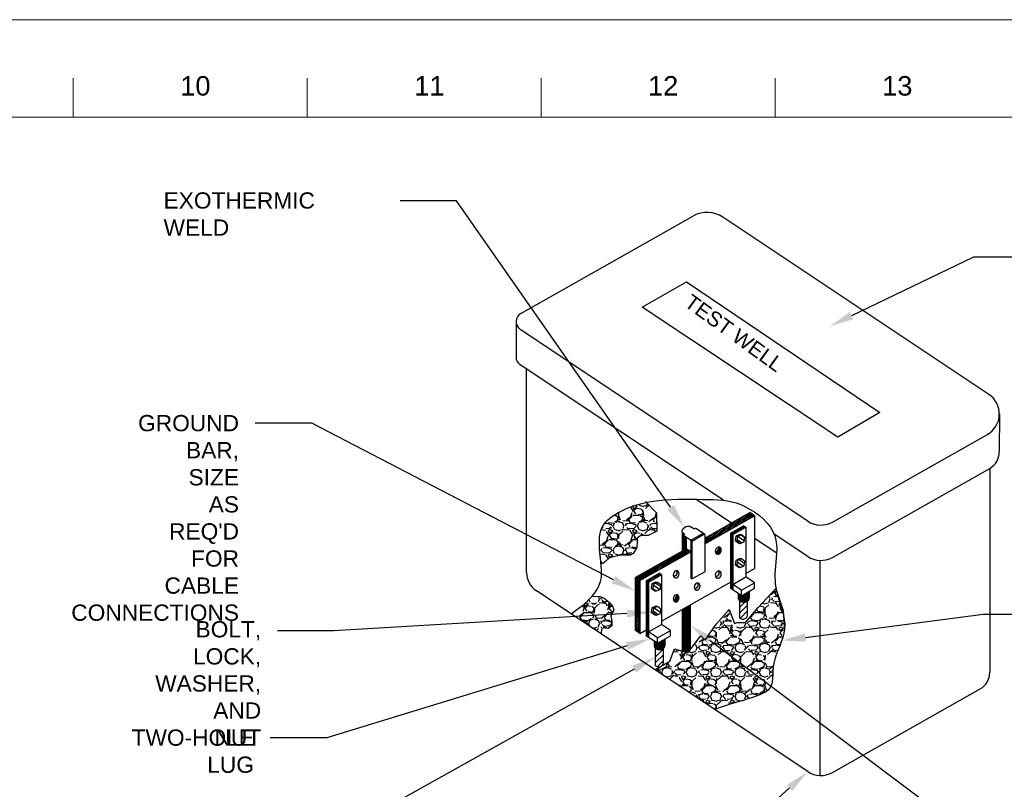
# Paper-space layout 'E-301 Details' of a CAD drawing. Header units: inches. Extents: x 0 to 34, y 0 to 22.
# Tile 3 of 3: x 14.6 to 21, y 17 to 22. Entities that reach past the tile are written whole.
import ezdxf
from ezdxf import colors
from ezdxf.entities.mleader import LeaderData, LeaderLine
from ezdxf.math import Vec2, Vec3

# ---------------------------------------------------------------- set-up
doc = ezdxf.new("R2010")
doc.units = ezdxf.units.IN
doc.header["$MEASUREMENT"] = 0
doc.layers.add('E-DETL-GRPH', color=7, linetype='Continuous')
doc.layers.add('G-ANNO-NOTE', color=7, linetype='Continuous', lineweight=35)
doc.layers.add('G-ANNO-TTLB', color=7, linetype='Continuous', lineweight=9)
doc.styles.add('Arial', font='arial.ttf', dxfattribs={"height": 0.125})
pattern_1 = [(228.012787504, (-7.504921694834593, 11.23702955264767), (-1.249999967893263, -1.40624996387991), [0.02102124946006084, -2.081107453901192]), (184.969740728, (-7.518984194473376, 11.221404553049), (1.874999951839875, 0.1562499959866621), [0.03607312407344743, -3.571238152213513]), (132.510447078, (-7.554921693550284, 11.21827955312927), (1.562499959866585, -1.718749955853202), [0.02543562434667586, -2.518130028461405]), (267.273689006, (-7.615859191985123, 11.1792170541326), (0.1562499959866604, 3.124999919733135), [0.03284968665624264, -3.252118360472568]), (292.833654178, (-7.617421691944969, 11.1464045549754), (-0.7812499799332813, 1.874999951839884), [0.03221171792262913, -3.188964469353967]), (357.273689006, (-7.604921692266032, 11.11671705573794), (-3.124999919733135, 0.1562499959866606), [0.03284968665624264, -3.252118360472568]), (37.6942404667, (-7.572109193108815, 11.11515455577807), (-2.031249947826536, -1.562499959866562), [0.04344203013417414, -4.300757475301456]), (72.2553283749, (-7.53773419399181, 11.1417170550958), (1.093749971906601, 3.437499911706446), [0.04101374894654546, -4.060362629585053]), (121.429565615, (-7.525234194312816, 11.18077955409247), (-1.249999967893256, 2.031249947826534), [0.03296093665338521, -3.263136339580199]), (175.236358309, (-7.542421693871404, 11.20890455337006), (1.71874995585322, -0.1562499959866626), [0.03762999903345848, -1.843869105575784]), (222.397437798, (-7.579921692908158, 11.2120295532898), (-1.874999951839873, -1.718749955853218), [0.04866374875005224, -4.817714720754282]), (138.814074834, (-7.461171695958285, 11.17765455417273), (-1.093749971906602, 0.9374999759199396), [0.01660953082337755, -1.64435070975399]), (171.46923439, (-7.473671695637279, 11.1885920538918), (2.031249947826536, -0.3124999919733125), [0.03159953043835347, -3.12836107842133]), (225, (-7.504921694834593, 11.1932795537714), (-1.734723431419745e-17, -0.1562499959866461), [0.02209703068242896, -0.1988738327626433]), (203.198590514, (-7.515859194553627, 11.2120295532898), (0.7812499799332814, 0.3124999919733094), [0.0118996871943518, -1.17806483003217]), (291.801409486, (-7.526796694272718, 11.2073420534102), (-0.1562499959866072, 0.4687499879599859), [0.01682859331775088, -0.8246033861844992]), (30.96375653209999, (-7.520546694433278, 11.19171705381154), (0.4687499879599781, 0.31249999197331), [0.02733265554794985, -0.883753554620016]), (161.565051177, (-7.49710919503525, 11.20577955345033), (0.312499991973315, -0.156249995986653), [0.01976421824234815, -0.4743416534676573]), (16.389540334, (-7.617421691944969, 11.2073420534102), (1.562499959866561, 0.4687499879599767), [0.02768749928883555, -2.741069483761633]), (70.3461759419, (-7.590859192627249, 11.21515455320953), (-0.6249999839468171, -1.718749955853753), [0.02322828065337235, -2.299594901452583]), (293.198590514, (-7.49710919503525, 11.23702955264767), (-0.3124999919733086, 0.7812499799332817), [0.0237992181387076, -1.166165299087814]), (343.610459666, (-7.487734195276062, 11.21515455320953), (-1.562499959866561, 0.4687499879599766), [0.02768749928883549, -2.741069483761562]), (339.44395478, (-7.617421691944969, 11.11046705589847), (-0.7812499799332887, 0.312499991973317), [0.02669999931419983, -1.308300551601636]), (294.775140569, (-7.592421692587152, 11.10109205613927), (-0.7812499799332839, 1.718749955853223), [0.02237156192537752, -2.214787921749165]), (66.8014094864, (-7.495546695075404, 11.08077955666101), (0.3124999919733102, 0.7812499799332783), [0.0237992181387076, -1.166165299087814]), (17.3540246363, (-7.486171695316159, 11.10265455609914), (-2.031249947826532, -0.6249999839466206), [0.02619234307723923, -2.593034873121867]), (69.44395478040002, (-7.572109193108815, 11.08077955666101), (-0.3124999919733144, -0.7812499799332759), [0.01334999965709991, -1.321650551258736]), (101.309932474, (-7.504921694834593, 11.08077955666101), (-0.156249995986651, 0.6249999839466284), [0.007967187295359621, -0.7887545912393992]), (165.963756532, (-7.506484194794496, 11.08859205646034), (0.4687499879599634, -0.1562499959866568), [0.0322117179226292, -0.6120235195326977]), (186.009005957, (-7.53773419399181, 11.09640455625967), (1.562499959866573, 0.156249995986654), [0.02985156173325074, -2.955300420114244]), (303.690067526, (-7.520546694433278, 11.17765455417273), (-0.1562499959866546, 0.312499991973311), [0.02253468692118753, -0.5408326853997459]), (353.157226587, (-7.508046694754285, 11.15890455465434), (2.656249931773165, -0.3124999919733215), [0.03934281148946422, -3.894931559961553]), (60.9453959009, (-7.468984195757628, 11.15421705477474), (-0.6249999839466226, -1.093749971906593), [0.01608687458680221, -1.592605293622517]), (90, (-7.461171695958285, 11.16827955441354), (-0.1562499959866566, 0.1562499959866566), [0.009374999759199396, -0.1468749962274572]), (120.256437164, (-7.540859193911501, 11.10109205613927), (0.6249999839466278, -1.093749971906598), [0.02170687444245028, -2.148987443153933]), (48.01278750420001, (-7.551796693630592, 11.11984205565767), (1.249999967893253, 1.406249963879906), [0.04204249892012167, -2.06008620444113]), (0, (-7.52367169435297, 11.151092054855), (0.1562499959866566, 0.1562499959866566), [0.04062499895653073, -0.1156249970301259]), (325.3048464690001, (-7.483046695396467, 11.151092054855), (1.562499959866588, -1.093749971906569), [0.02470531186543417, -2.445824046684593]), (254.054604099, (-7.462734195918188, 11.13702955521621), (-0.1562499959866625, -0.6249999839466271), [0.02275031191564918, -1.114766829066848]), (207.645975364, (-7.468984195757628, 11.11515455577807), (-2.968749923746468, -1.562499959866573), [0.03704140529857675, -3.667105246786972]), (175.42607874, (-7.501796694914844, 11.09796705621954), (-2.031249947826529, 0.1562499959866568), [0.0391873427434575, -3.879542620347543])]
pattern_2 = [(45, (-0.5784701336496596, 7.636245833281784), (-0.005321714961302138, 0.005321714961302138), [])]
pattern_3 = [(45, (-22.70919882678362, 12.01432215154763), (-0.002301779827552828, 0.002301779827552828), [])]
pattern_4 = [(45, (-22.70919882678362, 12.01432215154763), (-0.01841423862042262, 0.01841423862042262), [])]
pattern_5 = [(45, (-0.03878171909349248, 7.941541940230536), (-0.005321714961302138, 0.005321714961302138), [])]
pattern_6 = [(145, (-7.679810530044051, 10.27013050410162), (-0.01120266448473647, -0.01599906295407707), [])]

# ---------------------------------------------------------------- blocks, each defined once
blk = doc.blocks.new('ANSI D_USACE - Border-488998-Unnamed')
at = {"layer": 'G-ANNO-TTLB'}
for p, q in [((34.0117864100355, 21.88676214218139), (0.01249999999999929, 21.88676214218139)), ((15.01178669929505, 21.26176214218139), (15.01178669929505, 21.51176214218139)), ((16.51178669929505, 21.26176214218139), (16.51178669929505, 21.51176214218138)), ((18.01178669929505, 21.26176214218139), (18.01178669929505, 21.51176214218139)), ((19.51178669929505, 21.26176214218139), (19.51178669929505, 21.51176214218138)), ((1.511786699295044, 21.26176214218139), (33.3867864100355, 21.26176214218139))]:
    blk.add_line(p, q, dxfattribs=at)
at = {"layer": 'G-ANNO-TTLB', "lineweight": 211, "char_height": 0.125, "attachment_point": 1, "style": 'Arial'}
for s, insert, width in [('10', (15.69792576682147, 21.52496729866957), 0.2335624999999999), ('11', (17.19800561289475, 21.52496729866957), 0.2335624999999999), ('12', (18.69607715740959, 21.52496729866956), 0.2335625), ('13', (20.19678183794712, 21.52496729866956), 0.2335624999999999)]:
    blk.add_mtext(s, dxfattribs=dict(at, insert=insert, width=width))

psp = doc.layouts.new('E-301 Details')

# ---------------------------------------------------------------- hatches: boundary and pattern name
at = {"layer": 'E-DETL-GRPH'}
h = psp.add_hatch(dxfattribs=at)
h.set_pattern_fill('GRAVEL', color=256, scale=0.1562499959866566)
h.set_pattern_definition(pattern_1)
edge = h.paths.add_edge_path()
edge.add_line((18.59651217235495, 18.66063228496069), (18.61952622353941, 18.6759672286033))
edge.add_line((18.61952622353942, 18.6759672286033), (18.66628640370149, 18.67631197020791))
edge.add_line((18.66628640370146, 18.67631197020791), (18.72184045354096, 18.7051032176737))
edge.add_line((18.72184045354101, 18.7051032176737), (18.72081142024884, 18.82232564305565))
edge.add_line((18.72081142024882, 18.82232564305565), (18.65672888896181, 18.88983609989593))
edge.add_spline(control_points=[(18.65672888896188, 18.88983609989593), (18.57509419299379, 18.87266148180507), (18.43093532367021, 18.81067273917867), (18.34215826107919, 18.71484133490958), (18.3563482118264, 18.58624111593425), (18.36277558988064, 18.52246408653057)], knot_values=[1.183360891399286, 1.183360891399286, 1.183360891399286, 1.183360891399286, 2.041166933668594, 3.041166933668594, 3.857806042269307, 3.857806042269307, 3.857806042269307, 3.857806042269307], degree=3, periodic=0)
edge.add_line((18.36277558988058, 18.52246408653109), (18.36408125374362, 18.51340228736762))
edge.add_line((18.36408125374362, 18.51340228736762), (18.374042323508, 18.49450170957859))
edge.add_line((18.37404232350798, 18.49450170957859), (18.3970563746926, 18.51239266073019))
edge.add_line((18.39705637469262, 18.51239266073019), (18.42007042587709, 18.53283961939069))
edge.add_line((18.42007042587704, 18.53283961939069), (18.49166969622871, 18.55073057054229))
edge.add_line((18.49166969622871, 18.55073057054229), (18.55304118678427, 18.55073057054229))
edge.add_line((18.5530411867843, 18.55073057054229), (18.57094100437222, 18.56095386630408))
edge.add_line((18.57094100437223, 18.56095386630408), (18.59395505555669, 18.5992917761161))
edge.add_line((18.59395505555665, 18.5992917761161), (18.59651217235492, 18.63762931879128))
edge.add_line((18.59651217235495, 18.63762931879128), (18.59651217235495, 18.66063228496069))
h = psp.add_hatch(dxfattribs=at)
h.set_pattern_fill('ANSI31', color=256, scale=0.06020833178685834)
h.set_pattern_definition(pattern_2)
h.paths.add_polyline_path([(19.34915299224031, 18.80391919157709), (19.31951480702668, 18.8236877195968), (19.03005056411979, 18.65994081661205), (19.03005056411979, 18.6234062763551)])
h.paths.add_polyline_path([(18.94027159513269, 18.57261925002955), (18.91063340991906, 18.59238777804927), (18.58412143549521, 18.40768335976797), (18.61375962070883, 18.38791483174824)])
h.paths.add_polyline_path([(18.61375962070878, 18.38791483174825), (18.58412143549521, 18.40768335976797), (18.58412143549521, 18.06884323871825), (18.61375962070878, 18.04907471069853)])
h = psp.add_hatch(dxfattribs=at)
h.set_pattern_fill('ANSI31', color=256, scale=0.1562499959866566, angle=100)
h.set_pattern_definition(pattern_6)
h.paths.add_polyline_path([(18.72659197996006, 18.22152528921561), (18.70101178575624, 18.21067313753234), (18.6976199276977, 18.18309396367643), (18.71980826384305, 18.16636694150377), (18.74538845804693, 18.17721909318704), (18.74878031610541, 18.20479826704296)])
h.paths.add_polyline_path([(19.28363198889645, 18.4822307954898), (19.28702384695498, 18.50980996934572), (19.26483551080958, 18.52653699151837), (19.23925531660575, 18.5156848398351), (19.23586345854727, 18.48810566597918), (19.25805179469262, 18.47137864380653)])
h.paths.add_polyline_path([(19.26483551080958, 18.6813727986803), (19.23925531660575, 18.67052064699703), (19.23586345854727, 18.64294147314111), (19.25805179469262, 18.62621445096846), (19.28363198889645, 18.63706660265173), (19.28702384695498, 18.66464577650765)])
h = psp.add_hatch(dxfattribs=at)
h.set_pattern_fill('ANSI31', color=256, scale=0.0260416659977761)
h.set_pattern_definition(pattern_3)
h.paths.add_polyline_path([(18.90322386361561, 18.67130065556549), (18.89701428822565, 18.67542095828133, -0.5597807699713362), (18.89724099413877, 18.681832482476), (18.89742220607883, 18.68193499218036, 0.5588840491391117), (18.89765747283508, 18.68834082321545), (18.88792706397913, 18.69483095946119), (18.88792706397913, 18.5795430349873), (18.90322386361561, 18.58819627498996)])
h = psp.add_hatch(color=256, dxfattribs=at)
h.dxf.hatch_style = 1
h.paths.add_polyline_path([(19.0244347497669, 18.68502995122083, -0.2452298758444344), (19.02791458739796, 18.68514775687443), (19.02050504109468, 18.69008988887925, 0.2452298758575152), (19.01702520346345, 18.68997208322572), (18.94791250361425, 18.65087574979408, 0.2703057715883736), (18.94027159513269, 18.63777461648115), (18.94027159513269, 18.40319918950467), (18.94768114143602, 18.39825705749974), (18.94768114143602, 18.63283248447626, -0.2703057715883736), (18.9553220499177, 18.64593361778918)])
h = psp.add_hatch(dxfattribs=at)
h.set_pattern_fill('ANSI31', color=256, scale=0.06020833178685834)
h.set_pattern_definition(pattern_5)
h.paths.add_polyline_path([(19.19470056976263, 18.69251036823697), (19.20951966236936, 18.68262610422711), (19.29298168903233, 18.72983970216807), (19.27816259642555, 18.73972396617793)])
h.paths.add_polyline_path([(19.19470056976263, 18.37770694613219), (19.20951966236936, 18.3860899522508), (19.20951966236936, 18.68262610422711), (19.19470056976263, 18.69251036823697)])
h = psp.add_hatch(color=256, dxfattribs=at)
h.dxf.hatch_style = 1
h.paths.add_polyline_path([(18.91063340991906, 18.66638412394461), (18.90322386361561, 18.67130065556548), (18.90322386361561, 18.58819627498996), (18.91063340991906, 18.59238777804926)])
h = psp.add_hatch(color=256, dxfattribs=at)
h.dxf.hatch_style = 1
edge = h.paths.add_edge_path()
edge.add_ellipse((19.11670531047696, 18.57987564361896), major_axis=(0.007101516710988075, 0.02258027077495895), ratio=0.79762335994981, start_angle=139.2078933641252, end_angle=374.624886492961)
edge.add_ellipse((19.10188621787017, 18.58975990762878), major_axis=(0.007101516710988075, 0.02258027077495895), ratio=0.79762335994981, start_angle=194.6248864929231, end_angle=319.20789336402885, ccw=False)
h = psp.add_hatch(dxfattribs=at)
h.set_pattern_fill('ANSI31', color=256, scale=0.06020833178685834)
h.set_pattern_definition(pattern_2)
h.paths.add_polyline_path([(18.65501215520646, 18.38721426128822), (18.66983124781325, 18.37732999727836), (18.75329327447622, 18.42454359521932), (18.73847418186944, 18.43442785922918)])
h.paths.add_polyline_path([(18.65501215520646, 18.07241083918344), (18.66983124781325, 18.08079384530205), (18.66983124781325, 18.37732999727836), (18.65501215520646, 18.38721426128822)])
h = psp.add_hatch(color=256, dxfattribs=at)
h.dxf.hatch_style = 1
edge = h.paths.add_edge_path()
edge.add_ellipse((18.84687518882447, 18.42722759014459), major_axis=(0.007101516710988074, 0.02258027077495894), ratio=0.7976233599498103, start_angle=139.2078933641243, end_angle=374.6248864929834)
edge.add_ellipse((18.83205609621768, 18.43711185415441), major_axis=(0.007101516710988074, 0.02258027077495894), ratio=0.7976233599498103, start_angle=194.6248864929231, end_angle=319.20789336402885, ccw=False)
edge = h.paths.add_edge_path()
edge.add_ellipse((18.98145630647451, 18.34962721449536), major_axis=(0.007101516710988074, 0.02258027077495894), ratio=0.7976233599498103, start_angle=139.2078933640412, end_angle=374.6248864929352)
edge.add_ellipse((18.96663721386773, 18.35951147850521), major_axis=(0.007101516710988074, 0.02258027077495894), ratio=0.7976233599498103, start_angle=194.6248864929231, end_angle=319.20789336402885, ccw=False)
edge = h.paths.add_edge_path()
edge.add_ellipse((19.11670531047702, 18.42613616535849), major_axis=(0.007101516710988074, 0.02258027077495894), ratio=0.7976233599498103, start_angle=139.2078933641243, end_angle=374.6248864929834)
edge.add_ellipse((19.10188621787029, 18.43602042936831), major_axis=(0.007101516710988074, 0.02258027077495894), ratio=0.7976233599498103, start_angle=194.6248864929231, end_angle=319.20789336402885, ccw=False)
h = psp.add_hatch(dxfattribs=at)
h.set_pattern_fill('ANSI31', color=256, scale=0.1562499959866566, angle=100)
h.set_pattern_definition(pattern_6)
h.paths.add_polyline_path([(18.74878031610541, 18.35963407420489), (18.72659197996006, 18.37636109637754), (18.70101178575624, 18.36550894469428), (18.6976199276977, 18.33792977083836), (18.71980826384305, 18.32120274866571), (18.74538845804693, 18.33205490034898)])
h = psp.add_hatch(dxfattribs=at)
h.set_pattern_fill('ANSI31', color=256, scale=0.06020833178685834)
h.set_pattern_definition(pattern_5)
h.paths.add_polyline_path([(19.19470056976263, 18.33890010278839), (19.20951966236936, 18.32901583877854), (19.20951966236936, 18.3860899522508), (19.19470056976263, 18.37770694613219)])
h = psp.add_hatch(dxfattribs=at)
h.set_pattern_fill('GRAVEL', color=256, scale=0.1562499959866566)
h.set_pattern_definition(pattern_1)
edge = h.paths.add_edge_path()
edge.add_spline(control_points=[(19.09214764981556, 17.56142476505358), (19.28930056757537, 17.62890418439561), (19.49722975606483, 17.66184977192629), (19.44028386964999, 17.84955885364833), (19.53102348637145, 17.99709830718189), (19.54062340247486, 18.07007340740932)], knot_values=[10.04285581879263, 10.04285581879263, 10.04285581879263, 10.04285581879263, 11.04285581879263, 12.04285581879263, 13, 13, 13, 13], degree=3, periodic=0)
edge.add_line((19.54062340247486, 18.07007340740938), (19.53432685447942, 18.16769892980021))
edge.add_spline(control_points=[(19.53432685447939, 18.16769892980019), (19.52514411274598, 18.1963883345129), (19.51957757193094, 18.22059477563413), (19.50700989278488, 18.2594481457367)], knot_values=[9.183399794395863, 9.183399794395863, 9.183399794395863, 9.183399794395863, 9.61436017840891, 9.61436017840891, 9.61436017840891, 9.61436017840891], degree=3, periodic=0)
edge.add_line((19.50700989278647, 18.25944814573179), (19.48567377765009, 18.33481769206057))
edge.add_line((19.48567377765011, 18.33481769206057), (19.37236532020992, 18.21296089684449))
edge.add_line((19.37236532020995, 18.21296089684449), (19.29791129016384, 18.12558450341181))
edge.add_arc((19.27621559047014, 18.14515263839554), 0.02921669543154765, 245.5725312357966, 317.95155866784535, ccw=False)
edge.add_line((19.26413328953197, 18.11855126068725), (19.24893287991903, 18.11826966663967))
edge.add_line((19.24893287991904, 18.11826966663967), (19.21545748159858, 18.05455782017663))
edge.add_line((19.21545748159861, 18.05455782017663), (19.1866411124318, 18.20141150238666))
edge.add_line((19.1866411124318, 18.20141150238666), (19.10407373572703, 18.10891097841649))
edge.add_line((19.10407373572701, 18.10891097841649), (19.03258444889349, 18.0055600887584))
edge.add_line((19.03258444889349, 18.0055600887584), (19.00397361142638, 18.03330940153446))
edge.add_line((19.00397361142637, 18.03330940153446), (18.97301865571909, 17.99327823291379))
edge.add_line((18.9730186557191, 17.99327823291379), (18.92052783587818, 17.92364120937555))
edge.add_line((18.9205278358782, 17.92364120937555), (18.83637385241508, 17.94966311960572))
edge.add_line((18.83637385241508, 17.94966311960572), (18.80573519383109, 17.87065561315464))
edge.add_line((18.80573519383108, 17.87065561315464), (18.71092122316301, 17.81570097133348))
edge.add_line((18.71092122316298, 17.81570097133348), (19.09214764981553, 17.56142476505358))
h = psp.add_hatch(color=256, dxfattribs=at)
h.dxf.hatch_style = 1
edge = h.paths.add_edge_path()
edge.add_line((19.31453020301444, 18.27530348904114), (19.31453020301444, 18.31835915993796))
edge.add_line((19.31453020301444, 18.31835915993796), (19.26635499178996, 18.29110694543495))
edge.add_line((19.26635499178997, 18.29110694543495), (19.24480647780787, 18.30547970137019))
edge.add_line((19.24480647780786, 18.30547970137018), (19.24480647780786, 18.27530348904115))
edge.add_ellipse((19.27966834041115, 18.27530348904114), major_axis=(0.03486186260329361, 0), ratio=0.7348932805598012, start_angle=180, end_angle=360)
h = psp.add_hatch(dxfattribs=at)
h.set_pattern_fill('GRAVEL', color=256, scale=0.1562499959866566)
h.set_pattern_definition(pattern_1)
edge = h.paths.add_edge_path()
edge.add_line((18.36421082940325, 18.04695514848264), (18.36833830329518, 18.06795501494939))
edge.add_line((18.36833830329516, 18.06795501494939), (18.37102738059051, 18.08962716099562))
edge.add_line((18.37102738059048, 18.08962716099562), (18.3917709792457, 18.08165326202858))
edge.add_line((18.39177097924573, 18.08165326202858), (18.41011004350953, 18.08112678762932))
edge.add_line((18.41011004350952, 18.08112678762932), (18.43398265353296, 18.09772541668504))
edge.add_line((18.43398265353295, 18.09772541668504), (18.43398265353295, 18.12988514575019))
edge.add_line((18.43398265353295, 18.12988514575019), (18.42879280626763, 18.15893265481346))
edge.add_line((18.42879280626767, 18.15893265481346), (18.44643759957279, 18.19939151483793))
edge.add_line((18.44643759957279, 18.19939151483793), (18.43709656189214, 18.23051371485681))
edge.add_line((18.43709656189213, 18.23051371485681), (18.41633786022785, 18.24918703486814))
edge.add_line((18.41633786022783, 18.24918703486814), (18.38520015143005, 18.27512232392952))
edge.add_line((18.38520015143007, 18.27512232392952), (18.36028957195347, 18.28549651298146))
edge.add_line((18.36028957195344, 18.28549651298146), (18.30802802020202, 18.28747823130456))
edge.add_spline(control_points=[(18.30802802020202, 18.28747823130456), (18.27854021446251, 18.25360198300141), (18.23542839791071, 18.21638033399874), (18.17283257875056, 18.1746035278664)], knot_values=[0, 0, 0, 0, 0.3082434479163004, 0.3082434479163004, 0.3082434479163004, 0.3082434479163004], degree=3, periodic=0)
edge.add_line((18.17283257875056, 18.17460352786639), (18.36421082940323, 18.04695514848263))
h = psp.add_hatch(color=256, dxfattribs=at)
h.dxf.hatch_style = 1
edge = h.paths.add_edge_path()
edge.add_ellipse((18.84686110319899, 18.27348811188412), major_axis=(0.007101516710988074, 0.02258027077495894), ratio=0.7976233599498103, start_angle=139.2078933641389, end_angle=374.6248864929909)
edge.add_ellipse((18.8320420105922, 18.28337237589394), major_axis=(0.007101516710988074, 0.02258027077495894), ratio=0.7976233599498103, start_angle=194.6248864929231, end_angle=319.20789336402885, ccw=False)
h = psp.add_hatch(dxfattribs=at)
h.set_pattern_fill('ANSI31', color=256, scale=0.2083333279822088)
h.set_pattern_definition(pattern_4)
edge = h.paths.add_edge_path()
edge.add_ellipse((19.27966834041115, 18.27530348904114), major_axis=(0.03486186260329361, 0), ratio=0.7348932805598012, start_angle=223.773617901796, end_angle=316.2152441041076, ccw=False)
edge.add_line((19.25449532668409, 18.24179226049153), (19.25449532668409, 18.14664032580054))
edge.add_arc((19.27409068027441, 18.1707289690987), 0.03105222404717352, 230.8727302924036, 368.1200465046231)
edge.add_line((19.30483158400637, 18.17511502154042), (19.30483666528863, 18.25757587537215))
h = psp.add_hatch(dxfattribs=at)
h.set_pattern_fill('ANSI31', color=256, scale=0.0260416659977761)
h.set_pattern_definition(pattern_3)
h.paths.add_polyline_path([(18.88792706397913, 17.93927648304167, 0.682943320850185), (18.93825746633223, 17.96779202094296), (18.93825746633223, 18.23263975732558), (18.88792706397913, 18.20416837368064)])
h = psp.add_hatch(dxfattribs=at)
h.set_pattern_fill('ANSI31', color=256, scale=0.06020833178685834)
h.set_pattern_definition(pattern_2)
h.paths.add_polyline_path([(18.65501215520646, 18.03360399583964), (18.66983124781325, 18.02371973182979), (18.66983124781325, 18.08079384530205), (18.65501215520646, 18.07241083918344)])
h = psp.add_hatch(color=256, dxfattribs=at)
h.dxf.hatch_style = 1
edge = h.paths.add_edge_path()
edge.add_line((18.77484178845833, 17.97000738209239), (18.77484178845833, 18.01306305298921))
edge.add_line((18.77484178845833, 18.01306305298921), (18.72666657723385, 17.9858108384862))
edge.add_line((18.7266665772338, 17.9858108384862), (18.7051180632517, 18.00018359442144))
edge.add_line((18.70511806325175, 18.00018359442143), (18.70511806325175, 17.9700073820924))
edge.add_ellipse((18.73997992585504, 17.97000738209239), major_axis=(0.03486186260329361, 0), ratio=0.7348932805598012, start_angle=180, end_angle=360)
h = psp.add_hatch(dxfattribs=at)
h.set_pattern_fill('ANSI31', color=256, scale=0.2083333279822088)
h.set_pattern_definition(pattern_4)
edge = h.paths.add_edge_path()
edge.add_arc((18.7344022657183, 17.86543286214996), 0.03105222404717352, 230.8727302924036, 368.1200465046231)
edge.add_line((18.7651431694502, 17.86981891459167), (18.76514825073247, 17.9522797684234))
edge.add_ellipse((18.73997992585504, 17.97000738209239), major_axis=(0.03486186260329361, 0), ratio=0.7348932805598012, start_angle=223.773617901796, end_angle=316.2152441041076, ccw=False)
edge.add_line((18.71480691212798, 17.93649615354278), (18.71480691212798, 17.84134421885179))

# ---------------------------------------------------------------- linework, layer by layer
for p, q in [((17.85078945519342, 20.10120742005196), (18.9569945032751, 20.7269760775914)), ((20.85117953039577, 19.58203154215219), (19.14684078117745, 20.71881734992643)), ((17.82022582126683, 20.04880288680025), (17.82022582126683, 19.82216617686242)), ((19.69019682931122, 18.76932743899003), (17.84702518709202, 19.99871412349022)), ((19.15027728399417, 18.90281448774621), (17.84702518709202, 19.7720774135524)), ((17.88761322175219, 18.4406404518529), (17.88761322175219, 19.74500538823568)), ((20.91817794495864, 19.45680963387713), (20.91809917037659, 19.21253205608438)), ((19.84783098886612, 18.76353801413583), (20.84176886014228, 19.32579830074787)), ((19.84783096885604, 18.53690131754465), (20.85697190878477, 19.10776182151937)), ((20.85697190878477, 19.10776182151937), (20.85697190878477, 17.79782990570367)), ((19.20110503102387, 18.75670454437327), (18.97236236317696, 18.90927481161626)), ((19.03005056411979, 18.65994081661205), (19.31951480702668, 18.8236877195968)), ((19.34915299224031, 18.80391919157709), (19.31951480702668, 18.8236877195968)), ((19.03005056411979, 18.6234062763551), (19.34915299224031, 18.80391919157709)), ((19.34915299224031, 18.80391919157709), (19.34915299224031, 18.46507907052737)), ((18.89765747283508, 18.68834082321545), (18.88792706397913, 18.69483095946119)), ((18.88792706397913, 18.5795430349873), (18.88792706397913, 18.69483095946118)), ((18.89724099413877, 18.68183248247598), (18.89742220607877, 18.68193499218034)), ((18.95915424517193, 18.71923019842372), (18.93889658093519, 18.73274196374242)), ((18.94791250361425, 18.65087574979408), (19.01702520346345, 18.68997208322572)), ((18.9553220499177, 18.64593361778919), (19.0244347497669, 18.68502995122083)), ((18.9630950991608, 18.71908546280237), (18.96862188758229, 18.72221190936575)), ((19.02791458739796, 18.68514775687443), (18.97256274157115, 18.7220671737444)), ((19.03005056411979, 18.6817546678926), (19.03005056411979, 18.444852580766)), ((19.19470056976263, 18.69251036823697), (19.27816259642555, 18.73972396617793)), ((19.19470056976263, 18.69251036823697), (19.19470056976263, 18.33890010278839)), ((19.20951966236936, 18.68262610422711), (19.29298168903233, 18.72983970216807)), ((19.20951966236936, 18.68262610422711), (19.20951966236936, 18.32901583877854)), ((19.26483551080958, 18.6813727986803), (19.2547328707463, 18.68328427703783)), ((19.29298168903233, 18.72983970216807), (19.27816259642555, 18.73972396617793)), ((19.29298168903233, 18.72983970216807), (19.2927312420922, 18.4108517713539)), ((19.69019680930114, 18.54269074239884), (19.47517950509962, 18.68610625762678)), ((18.94232139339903, 18.645357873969), (18.89701217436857, 18.6754223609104)), ((18.90322386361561, 18.67126402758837), (18.90322386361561, 18.58819627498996)), ((18.91063340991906, 18.66632189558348), (18.91063340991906, 18.59238777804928)), ((18.94027159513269, 18.63777461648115), (18.94027159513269, 18.40319918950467)), ((18.94768114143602, 18.63283248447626), (18.94768114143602, 18.39825705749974)), ((19.23586345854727, 18.64294147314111), (19.22576081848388, 18.64485295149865)), ((19.22915267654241, 18.67243212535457), (19.23925531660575, 18.67052064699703)), ((19.24794915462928, 18.628125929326), (19.25805179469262, 18.62621445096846)), ((19.49106600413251, 18.56330195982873), (19.34915299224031, 18.6579572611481)), ((18.58412143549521, 18.40768335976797), (18.91063340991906, 18.59238777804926)), ((18.61375962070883, 18.38791483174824), (18.94027159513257, 18.57261925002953)), ((18.94027159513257, 18.57261925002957), (18.91063340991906, 18.59238777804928)), ((19.23925531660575, 18.5156848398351), (19.22915267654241, 18.51759631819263)), ((19.26483551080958, 18.52653699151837), (19.2547328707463, 18.5284484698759)), ((19.76819477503, 18.51749323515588), (19.76819479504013, 17.13733131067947)), ((18.65501215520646, 18.38721426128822), (18.73847418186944, 18.43442785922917)), ((18.75329327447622, 18.42454359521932), (18.73847418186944, 18.43442785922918)), ((18.94768114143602, 18.39825705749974), (19.03005056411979, 18.444852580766)), ((19.23586345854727, 18.48810566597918), (19.22576081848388, 18.49001714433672)), ((19.24794915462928, 18.47329012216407), (19.25805179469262, 18.47137864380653)), ((19.2927487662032, 18.43317178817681), (19.34915299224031, 18.46507907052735)), ((18.61375962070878, 18.38791483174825), (18.58412143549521, 18.40768335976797)), ((18.58412143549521, 18.40768335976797), (18.58412143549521, 18.06884323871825)), ((18.61375962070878, 18.38791483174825), (18.61375962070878, 18.0490747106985)), ((18.66983124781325, 18.37732999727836), (18.65501215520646, 18.38721426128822)), ((18.65501215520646, 18.38721426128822), (18.65501215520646, 18.03360399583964)), ((18.66983124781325, 18.37732999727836), (18.75329327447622, 18.42454359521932)), ((18.66983124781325, 18.37732999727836), (18.66983124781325, 18.02371973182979)), ((18.69090914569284, 18.36742042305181), (18.70101178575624, 18.36550894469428)), ((18.72659197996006, 18.37636109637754), (18.71648933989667, 18.37827257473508)), ((18.75329327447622, 18.42454359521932), (18.75304282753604, 18.10555566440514)), ((18.75306035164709, 18.12787568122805), (19.19470056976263, 18.37770694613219)), ((18.94768114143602, 18.39825705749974), (18.94027159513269, 18.40319918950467)), ((19.20951966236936, 18.36377984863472), (19.29298168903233, 18.41099344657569)), ((19.26635499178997, 18.32587095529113), (19.34981701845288, 18.3730845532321)), ((19.34981701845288, 18.3730845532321), (19.29298168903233, 18.41099344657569)), ((19.34981701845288, 18.33832054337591), (19.34981701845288, 18.3730845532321)), ((19.69019682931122, 17.16252881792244), (17.95067055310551, 18.32278453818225)), ((18.6976199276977, 18.33792977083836), (18.68751728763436, 18.33984124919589)), ((18.70970562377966, 18.32311422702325), (18.71980826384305, 18.32120274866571)), ((19.20951966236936, 18.32901583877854), (19.19470056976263, 18.33890010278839)), ((19.26635499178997, 18.32587095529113), (19.20951966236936, 18.36377984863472)), ((19.26635499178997, 18.29110694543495), (19.20951966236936, 18.32901583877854)), ((19.24480647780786, 18.30547970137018), (19.24480647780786, 18.27530348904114)), ((19.24480647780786, 18.30547970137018), (19.24480647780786, 18.30547970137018)), ((19.26635499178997, 18.29110694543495), (19.34981701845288, 18.33832054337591)), ((19.26635499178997, 18.29110694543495), (19.26635499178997, 18.32587095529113)), ((19.31453020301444, 18.31835915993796), (19.31453020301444, 18.27530348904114)), ((19.31453020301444, 18.31835915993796), (19.31453020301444, 18.31835915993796)), ((19.25449532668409, 18.14664032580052), (19.25449532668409, 18.25757947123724)), ((19.30483158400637, 18.17511502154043), (19.30483666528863, 18.25757587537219)), ((18.6976199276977, 18.18309396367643), (18.68751728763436, 18.18500544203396)), ((18.70101178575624, 18.21067313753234), (18.69090914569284, 18.21258461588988)), ((18.72659197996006, 18.22152528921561), (18.71648933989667, 18.22343676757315)), ((18.88792706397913, 17.93927648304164), (18.88792706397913, 18.20416837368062)), ((18.93825746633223, 17.96774786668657), (18.93825746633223, 18.23263975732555)), ((18.70970562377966, 18.16827841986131), (18.71980826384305, 18.16636694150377)), ((18.61375962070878, 18.04907471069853), (18.58412143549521, 18.06884323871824)), ((18.61375962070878, 18.0490747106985), (18.65501215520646, 18.07241083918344)), ((18.66983124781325, 18.05848374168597), (18.75329327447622, 18.10569733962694)), ((18.7266665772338, 18.02057484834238), (18.66983124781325, 18.05848374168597)), ((18.7266665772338, 18.02057484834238), (18.81012860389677, 18.06778844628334)), ((18.81012860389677, 18.06778844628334), (18.75329327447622, 18.10569733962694)), ((18.81012860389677, 18.03302443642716), (18.81012860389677, 18.06778844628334)), ((18.66983124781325, 18.02371973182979), (18.65501215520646, 18.03360399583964)), ((18.7266665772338, 17.9858108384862), (18.66983124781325, 18.02371973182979)), ((18.70511806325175, 18.00018359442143), (18.70511806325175, 17.97000738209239)), ((18.70511806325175, 18.00018359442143), (18.70511806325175, 18.00018359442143)), ((18.7266665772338, 17.9858108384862), (18.81012860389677, 18.03302443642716)), ((18.7266665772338, 17.9858108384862), (18.7266665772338, 18.02057484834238)), ((18.77484178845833, 18.01306305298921), (18.77484178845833, 17.97000738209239)), ((18.77484178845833, 18.01306305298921), (18.77484178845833, 18.01306305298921)), ((18.71480691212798, 17.84134421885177), (18.71480691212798, 17.95228336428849)), ((18.7651431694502, 17.86981891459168), (18.76514825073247, 17.95227976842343)), ((19.84783096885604, 17.15673939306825), (20.79584464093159, 17.69302083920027))]:
    psp.add_line(p, q, dxfattribs=at)
for points in [[(18.91404390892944, 20.30488701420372), (20.1521600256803, 19.46608290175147), (19.8822176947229, 19.30764047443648), (18.62852948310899, 20.14228829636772)], [(19.28702384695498, 18.66464577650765), (19.26483551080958, 18.6813727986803), (19.23925531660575, 18.67052064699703), (19.23586345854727, 18.64294147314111), (19.25805179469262, 18.62621445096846), (19.28363198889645, 18.63706660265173)], [(19.28702384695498, 18.50980996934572), (19.26483551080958, 18.52653699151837), (19.23925531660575, 18.5156848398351), (19.23586345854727, 18.48810566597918), (19.25805179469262, 18.47137864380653), (19.28363198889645, 18.4822307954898)], [(18.74878031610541, 18.35963407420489), (18.72659197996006, 18.37636109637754), (18.70101178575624, 18.36550894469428), (18.6976199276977, 18.33792977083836), (18.71980826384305, 18.32120274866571), (18.74538845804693, 18.33205490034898)], [(18.74878031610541, 18.20479826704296), (18.72659197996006, 18.22152528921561), (18.70101178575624, 18.21067313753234), (18.6976199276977, 18.18309396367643), (18.71980826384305, 18.16636694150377), (18.74538845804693, 18.17721909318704)]]:
    psp.add_lwpolyline(points, close=True, dxfattribs=at)
for points in [[(18.65101725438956, 18.89585326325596), (18.72081142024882, 18.82232564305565), (18.72184045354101, 18.7051032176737), (18.66628640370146, 18.67631197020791), (18.61952622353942, 18.6759672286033), (18.59651217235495, 18.66063228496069), (18.59651217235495, 18.63762931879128), (18.59395505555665, 18.5992917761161), (18.57094100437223, 18.56095386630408), (18.5530411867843, 18.55073057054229), (18.49166969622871, 18.55073057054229), (18.42007042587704, 18.53283961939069), (18.39705637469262, 18.51239266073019), (18.37404232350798, 18.49450170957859), (18.36408125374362, 18.51340228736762), (18.35963448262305, 18.54426455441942)], [(19.2547328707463, 18.68328427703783), (19.2547328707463, 18.68328427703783), (19.2547328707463, 18.68328427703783), (19.2547328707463, 18.68328427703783), (19.22915267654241, 18.67243212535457), (19.22576081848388, 18.64485295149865), (19.24794915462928, 18.628125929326), (19.24794915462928, 18.628125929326)], [(19.2547328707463, 18.5284484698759), (19.2547328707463, 18.5284484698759), (19.2547328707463, 18.5284484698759), (19.2547328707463, 18.5284484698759), (19.22915267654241, 18.51759631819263), (19.22576081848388, 18.49001714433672), (19.24794915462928, 18.47329012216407), (19.24794915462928, 18.47329012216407)], [(18.71648933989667, 18.37827257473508), (18.71648933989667, 18.37827257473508), (18.71648933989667, 18.37827257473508), (18.71648933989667, 18.37827257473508), (18.69090914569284, 18.36742042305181), (18.68751728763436, 18.33984124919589), (18.70970562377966, 18.32311422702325), (18.70970562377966, 18.32311422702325)], [(18.71092122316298, 17.81570097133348), (18.80573519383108, 17.87065561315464), (18.83637385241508, 17.94966311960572), (18.9205278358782, 17.92364120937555), (18.9730186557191, 17.99327823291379), (19.00397361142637, 18.03330940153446), (19.03258444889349, 18.0055600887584), (19.10407373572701, 18.10891097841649), (19.1866411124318, 18.20141150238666), (19.21967672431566, 18.11286908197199), (19.23717083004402, 18.11873427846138), (19.29222170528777, 18.11949315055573), (19.37200924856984, 18.21451719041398), (19.48573908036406, 18.33793395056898), (19.5322174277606, 18.19538641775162), (19.54062340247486, 18.07007340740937)], [(18.30774494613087, 18.2874889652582), (18.36028957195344, 18.28549651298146), (18.38520015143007, 18.27512232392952), (18.41633786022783, 18.24918703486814), (18.43709656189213, 18.23051371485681), (18.44643759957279, 18.19939151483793), (18.42879280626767, 18.15893265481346), (18.43398265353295, 18.12988514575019), (18.43398265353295, 18.09772541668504), (18.41011004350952, 18.08112678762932), (18.39177097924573, 18.08165326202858), (18.38299566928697, 18.08502651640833), (18.37458811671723, 18.07982198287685), (18.36915905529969, 18.07456972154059), (18.36833830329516, 18.06795501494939), (18.36361038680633, 18.04390020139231)], [(18.71648933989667, 18.22343676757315), (18.71648933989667, 18.22343676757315), (18.71648933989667, 18.22343676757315), (18.71648933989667, 18.22343676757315), (18.69090914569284, 18.21258461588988), (18.68751728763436, 18.18500544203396), (18.70970562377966, 18.16827841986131), (18.70970562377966, 18.16827841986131)]]:
    psp.add_lwpolyline(points, dxfattribs=at)
for centre, radius, start, end in [((19.04508059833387, 20.5638048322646), 0.1854292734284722, 56.71653076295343, 118.3618747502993), ((17.88043415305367, 20.04880288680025), 0.06020833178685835, 119.4963883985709, 236.2969017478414), ((17.88043415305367, 19.82216617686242), 0.06020833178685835, 180, 236.2969017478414), ((20.76765711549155, 19.45680963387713), 0.1505208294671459, 299.4963883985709, 56.29690174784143), ((20.79768251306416, 19.21257088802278), 0.1204166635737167, 299.4963883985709, 359.9815232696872), ((19.77371924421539, 18.89454934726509), 0.1505208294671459, 236.2969017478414, 299.4963883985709), ((18.89909378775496, 18.67855719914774), 0.003763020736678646, 119.4963883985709, 236.4148146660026), ((18.89556941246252, 18.68521027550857), 0.003763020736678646, 299.4963883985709, 56.29690174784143), ((18.96124230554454, 18.7223607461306), 0.003763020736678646, 236.2969017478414, 299.4963883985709), ((18.97047468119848, 18.71893662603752), 0.003763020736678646, 56.29690174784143, 119.4963883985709), ((19.01083601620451, 18.69679996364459), 0.003010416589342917, 56.29690174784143, 119.4963883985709), ((19.01887799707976, 18.6866967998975), 0.003763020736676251, 48.21231559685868, 119.4963883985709), ((19.02628754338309, 18.6817546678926), 0.003763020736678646, 0, 119.4963883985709), ((18.95532367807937, 18.63777461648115), 0.01505208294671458, 119.4963883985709, 180), ((18.96273322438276, 18.63283248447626), 0.01505208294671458, 119.4963883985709, 180), ((19.77371922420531, 18.66791265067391), 0.1505208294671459, 236.2969017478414, 299.4963883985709), ((18.02927988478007, 18.4406404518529), 0.141666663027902, 180, 236.2969017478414), ((19.27409068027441, 18.1707289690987), 0.03105222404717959, 230.8727302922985, 8.120046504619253), ((18.90752241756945, 17.96336512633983), 0.03105222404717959, 230.8727302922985, 8.120046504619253), ((18.7344022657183, 17.86543286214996), 0.03105222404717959, 230.8727302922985, 8.120046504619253), ((20.73655524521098, 17.79782990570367), 0.1204166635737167, 299.4963883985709, 0), ((19.77371924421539, 17.28775072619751), 0.1505208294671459, 236.2969017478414, 299.4963883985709)]:
    psp.add_arc(centre, radius, start, end, dxfattribs=at)
at = {"layer": 'E-DETL-GRPH', "extrusion": (0, 0, -1)}
for centre, major_axis, ratio, start_param, end_param in [((18.91609450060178, 18.7107649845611), (0.02816743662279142, 0.01593402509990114), 0.7540733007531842, 3.141592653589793, 5.953944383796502), ((19.11670531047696, 18.57987564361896), (0.007101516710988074, 0.02258027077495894), 0.7976233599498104, -6.283185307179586, 0), ((19.10188621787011, 18.58975990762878), (0.007101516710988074, 0.02258027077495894), 0.7976233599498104, 0.7119565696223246, 2.886340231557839), ((18.84687518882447, 18.42722759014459), (0.007101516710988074, 0.02258027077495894), 0.7976233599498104, -6.283185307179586, 0), ((18.83205609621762, 18.43711185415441), (0.007101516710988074, 0.02258027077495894), 0.7976233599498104, 0.7119565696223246, 2.886340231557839), ((19.11670531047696, 18.42613616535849), (0.007101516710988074, 0.02258027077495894), 0.7976233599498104, -6.283185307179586, 0), ((19.10188621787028, 18.43602042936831), (0.007101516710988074, 0.02258027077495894), 0.7976233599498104, 0.7119565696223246, 2.886340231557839), ((18.98145630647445, 18.34962721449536), (0.007101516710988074, 0.02258027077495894), 0.7976233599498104, -6.283185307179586, 0), ((18.96663721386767, 18.35951147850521), (0.007101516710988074, 0.02258027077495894), 0.7976233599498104, 0.7119565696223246, 2.886340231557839), ((18.84686110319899, 18.27348811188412), (0.007101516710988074, 0.02258027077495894), 0.7976233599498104, -6.283185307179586, 0), ((18.8320420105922, 18.28337237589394), (0.007101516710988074, 0.02258027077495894), 0.7976233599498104, 0.7119565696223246, 2.886340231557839)]:
    psp.add_ellipse(centre, major_axis=major_axis, ratio=ratio, start_param=start_param, end_param=end_param, dxfattribs=at)
at = {"layer": 'E-DETL-GRPH'}
for centre in [(19.27966834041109, 18.27530348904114), (18.73997992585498, 17.97000738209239)]:
    psp.add_ellipse(centre, major_axis=(0.03486186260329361, 0), ratio=0.7348932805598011, start_param=3.141592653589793, end_param=6.283185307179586, dxfattribs=at)
psp.add_open_spline([(18.17283257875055, 18.1746035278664), (18.37590524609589, 18.31013538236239), (18.37192159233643, 18.48531520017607), (18.33607167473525, 18.7082711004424), (18.43565539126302, 18.81576786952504), (18.67863962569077, 18.91530163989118), (19.04112415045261, 18.90733906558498), (19.252241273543, 18.90733906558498), (19.5191257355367, 18.71225249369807), (19.47530893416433, 18.4654082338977), (19.47929216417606, 18.31013538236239), (19.5828591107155, 18.0792166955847), (19.43945859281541, 17.85227918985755), (19.49722975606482, 17.66184977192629), (19.28930056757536, 17.62890418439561), (19.09214764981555, 17.56142476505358)], degree=3, dxfattribs=at)

# ---------------------------------------------------------------- block references
at = {"layer": 'G-ANNO-TTLB', "lineweight": 13}
psp.add_blockref('ANSI D_USACE - Border-488998-Unnamed', (-0.02989565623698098, 0.09837620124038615), dxfattribs=at)

# ---------------------------------------------------------------- texts
at = {"layer": 'E-DETL-GRPH', "insert": (18.94787187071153, 20.23012485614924), "char_height": 0.095, "attachment_point": 1, "rotation": 324.04264113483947, "style": 'Arial'}
psp.add_mtext_dynamic_manual_height_columns('\\A1;TEST WELL', width=1.154592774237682, gutter_width=0.003259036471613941, heights=[0.224653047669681], dxfattribs=at)

# ---------------------------------------------------------------- leaders
at = {"layer": 'G-ANNO-NOTE'}
ml = psp.add_multileader_mtext('Standard', dxfattribs=at)
ml.set_content('EXOTHERMIC WELD', color=256, style='Arial')
ml.set_leader_properties()
ml.build(insert=Vec2(0, 0))
ml.multileader.update_dxf_attribs({"text_right_attachment_type": 3, "dogleg_length": 2, "arrow_head_size": 0.1562499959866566, "scale": 0.08333333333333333})
ctx = ml.context
ctx.base_point, ctx.scale, ctx.char_height, ctx.arrow_head_size, ctx.landing_gap_size, ctx.plane_origin = Vec3(15.45724163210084, 20.82469455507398), 0.08333333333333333, 0.1041666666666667, 0.1562499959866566, 0.1041666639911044, Vec3(14.7766245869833, 19.71857923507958)
ctx.right_attachment = 3
notes = []
notes.append((ctx, [(1, (1, 1, 0), (17.43948241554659, 20.82284712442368), (-1, 0), 0.36211516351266, [(0, [(18.90063660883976, 18.72983592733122)], 0, [])])]))
ctx.mtext.insert, ctx.mtext.width, ctx.mtext.flow_direction = Vec3(15.56140829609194, 20.87766607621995), 1.5097658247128, 5
ml = psp.add_multileader_mtext('Standard', dxfattribs=at)
ml.set_content('TRAFFIC RATED COVER', color=256, style='Arial')
ml.set_leader_properties()
ml.build(insert=Vec2(0, 0))
ml.multileader.update_dxf_attribs({"text_right_attachment_type": 3, "dogleg_length": 2, "arrow_head_size": 0.1562499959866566, "scale": 0.08333333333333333})
ctx = ml.context
ctx.base_point, ctx.scale, ctx.char_height, ctx.arrow_head_size, ctx.landing_gap_size, ctx.plane_origin = Vec3(21.11731993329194, 20.46525102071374), 0.08333333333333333, 0.1041666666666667, 0.1562499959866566, 0.1041666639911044, Vec3(23.69246684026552, 19.88360536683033)
ctx.right_attachment = 3
notes.append((ctx, [(0, (1, 1, 0), (20.75520476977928, 20.46525102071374), (1, 0), 0.36211516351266, [(0, [(19.83118347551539, 20.01915577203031)], 0, [])])]))
ctx.mtext.insert, ctx.mtext.width, ctx.mtext.defined_height, ctx.mtext.flow_direction = Vec3(21.22148659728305, 20.51822254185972), 1.158409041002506, 0.6826777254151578, 5
ml = psp.add_multileader_mtext('Standard', dxfattribs=at)
ml.set_content("GROUND BAR,\\PSIZE AS REQ'D FOR CABLE CONNECTIONS", color=256, style='Arial')
ml.set_leader_properties()
ml.build(insert=Vec2(0, 0))
ml.multileader.update_dxf_attribs({"dogleg_length": 2, "arrow_head_size": 0.1562499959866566, "scale": 0.08333333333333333})
ctx = ml.context
ctx.base_point, ctx.scale, ctx.char_height, ctx.arrow_head_size, ctx.landing_gap_size, ctx.plane_origin = Vec3(14.04313823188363, 19.39686177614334), 0.08333333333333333, 0.1041666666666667, 0.1562499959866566, 0.1041666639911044, Vec3(12.54500224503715, 17.71315851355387)
ctx.text_align_type = 2
notes.append((ctx, [(1, (1, 1, 0), (16.5111111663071, 19.39686177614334), (-1, 0), 0.36211516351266, [(0, [(18.58412143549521, 18.32117451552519)], 0, [])])]))
ctx.mtext.insert, ctx.mtext.width, ctx.mtext.alignment = Vec3(16.04482933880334, 19.44983329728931), 1.913740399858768, 3
ml = psp.add_multileader_mtext('Standard', dxfattribs=at)
ml.set_content('BOLT, LOCK, WASHER, AND NUT', color=256, style='Arial')
ml.set_leader_properties()
ml.build(insert=Vec2(0, 0))
ml.multileader.update_dxf_attribs({"dogleg_length": 2, "arrow_head_size": 0.1562499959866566, "scale": 0.08333333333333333})
ctx = ml.context
ctx.base_point, ctx.scale, ctx.char_height, ctx.arrow_head_size, ctx.landing_gap_size, ctx.plane_origin = Vec3(14.72099210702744, 18.06527747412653), 0.08333333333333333, 0.1041666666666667, 0.1562499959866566, 0.1041666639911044, Vec3(14.40191028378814, 16.56733585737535)
ctx.text_align_type = 2
notes.append((ctx, [(1, (1, 1, 0), (16.65306804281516, 18.06527747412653), (-1, 0), 0.36211516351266, [(0, [(18.68751728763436, 18.18500544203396)], 0, [])])]))
ctx.mtext.insert, ctx.mtext.width, ctx.mtext.alignment = Vec3(16.1867862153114, 18.12766378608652), 1.362435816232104, 3
ml = psp.add_multileader_mtext('Standard', dxfattribs=at)
ml.set_content('2" GRAVEL BASE THROUGH OUT', color=256, style='Arial')
ml.set_leader_properties()
ml.build(insert=Vec2(0, 0))
ml.multileader.update_dxf_attribs({"text_right_attachment_type": 3, "dogleg_length": 2, "arrow_head_size": 0.1562499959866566, "scale": 0.08333333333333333})
ctx = ml.context
ctx.base_point, ctx.scale, ctx.char_height, ctx.arrow_head_size, ctx.landing_gap_size, ctx.plane_origin = Vec3(21.17606241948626, 18.17332396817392), 0.08333333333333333, 0.1041666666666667, 0.1562499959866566, 0.1041666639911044, Vec3(24.68311554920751, 15.79920626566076)
ctx.right_attachment = 3
notes.append((ctx, [(0, (1, 1, 0), (20.8139472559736, 18.17332396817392), (1, 0), 0.36211516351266, [(0, [(19.51998116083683, 18.00269801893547)], 0, [])])]))
ctx.mtext.insert, ctx.mtext.width, ctx.mtext.flow_direction = Vec3(21.28022908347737, 18.2262954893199), 2.253994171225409, 5
ml = psp.add_multileader_mtext('Standard', dxfattribs=at)
ml.set_content('\\A1;COPPER CLAD GROUND ROD, 3/4" x 10\'', color=256, style='Arial')
ml.set_leader_properties()
ml.build(insert=Vec2(0, 0))
ml.multileader.update_dxf_attribs({"text_right_attachment_type": 3, "dogleg_length": 2, "arrow_head_size": 0.1562499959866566, "scale": 0.08333333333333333})
ctx = ml.context
ctx.base_point, ctx.scale, ctx.char_height, ctx.arrow_head_size, ctx.landing_gap_size, ctx.plane_origin = Vec3(21.15091823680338, 16.70950682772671), 0.08333333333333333, 0.1041666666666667, 0.1562499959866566, 0.1041666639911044, Vec3(24.74503085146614, 14.66465065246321)
ctx.right_attachment = 3
notes.append((ctx, [(0, (1, 1, 0), (20.78880307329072, 16.70950682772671), (1, 0), 0.36211516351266, [(0, [(18.93825746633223, 18.10019381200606)], 0, [])])]))
ctx.mtext.insert, ctx.mtext.width, ctx.mtext.flow_direction = Vec3(21.25508490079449, 16.77189313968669), 2.886649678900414, 5
ml = psp.add_multileader_mtext('Standard', dxfattribs=at)
ml.set_content('TWO-HOLE\\PLUG', color=256, style='Arial')
ml.set_leader_properties()
ml.build(insert=Vec2(0, 0))
ml.multileader.update_dxf_attribs({"dogleg_length": 2, "arrow_head_size": 0.1562499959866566, "scale": 0.08333333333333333})
ctx = ml.context
ctx.base_point, ctx.scale, ctx.char_height, ctx.arrow_head_size, ctx.landing_gap_size, ctx.plane_origin = Vec3(15.26360645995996, 17.37990102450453), 0.08333333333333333, 0.1041666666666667, 0.1562499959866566, 0.1041666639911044, Vec3(13.39879300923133, 14.82695731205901)
ctx.text_align_type = 2
notes.append((ctx, [(1, (1, 1, 0), (16.6069915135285, 17.37990102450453), (-1, 0), 0.36211516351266, [(0, [(18.68299890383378, 18.01493696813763)], 0, [])])]))
ctx.mtext.insert, ctx.mtext.width, ctx.mtext.alignment = Vec3(16.14070968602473, 17.43287254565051), 1.614798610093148, 3
ml = psp.add_multileader_mtext('Standard', dxfattribs=at)
ml.set_content('BURIED CONDUCTOR, QTY VARIES', color=256, style='Arial')
ml.set_leader_properties()
ml.build(insert=Vec2(0, 0))
ml.multileader.update_dxf_attribs({"dogleg_length": 2, "arrow_head_size": 0.1562499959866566, "scale": 0.08333333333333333})
ctx = ml.context
ctx.base_point, ctx.scale, ctx.char_height, ctx.arrow_head_size, ctx.landing_gap_size, ctx.plane_origin = Vec3(14.90989797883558, 16.82562253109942), 0.08333333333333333, 0.1041666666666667, 0.1562499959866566, 0.1041666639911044, Vec3(15.06556369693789, 14.12831551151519)
ctx.text_align_type = 2
notes.append((ctx, [(1, (1, 1, 0), (16.79777768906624, 16.82562253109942), (-1, 0), 0.36211516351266, [(0, [(18.71480691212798, 17.89681379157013)], 0, [])])]))
ctx.mtext.insert, ctx.mtext.width, ctx.mtext.alignment, ctx.mtext.flow_direction = Vec3(16.33149586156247, 16.8785940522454), 1.550163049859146, 3, 5
ml = psp.add_multileader_mtext('Standard', dxfattribs=at)
ml.set_content('TEST WELL ENCLOSURE', color=256, style='Arial')
ml.set_leader_properties()
ml.build(insert=Vec2(0, 0))
ml.multileader.update_dxf_attribs({"text_right_attachment_type": 3, "dogleg_length": 2, "arrow_head_size": 0.1562499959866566, "scale": 0.08333333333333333})
ctx = ml.context
ctx.base_point, ctx.scale, ctx.char_height, ctx.arrow_head_size, ctx.landing_gap_size, ctx.plane_origin = Vec3(17.30163391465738, 16.50034548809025), 0.08333333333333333, 0.1041666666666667, 0.1562499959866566, 0.1041666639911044, Vec3(12.26524710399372, 11.80842491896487)
ctx.right_attachment = 3
notes.append((ctx, [(1, (1, 1, 0), (18.75842278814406, 16.32311057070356), (-1, 0), 0.36211516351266, [(0, [(19.69019682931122, 17.16252881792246)], 0, [])])]))
ctx.mtext.insert, ctx.mtext.width, ctx.mtext.flow_direction = Vec3(17.40580057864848, 16.55331700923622), 1.614798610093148, 5
for ctx, leaders in notes:
    for number, flags, end, landing, length, lines in leaders:
        leader = LeaderData()
        leader.index, (leader.has_last_leader_line, leader.has_dogleg_vector, leader.attachment_direction) = number, flags
        leader.last_leader_point, leader.dogleg_vector, leader.dogleg_length = Vec3(end), Vec3(landing), length
        for number, points, colour, breaks in lines:
            line = LeaderLine()
            line.index, line.vertices, line.color, line.breaks = number, Vec3.list(points), colors.encode_raw_color(colour), breaks
            leader.lines.append(line)
        ctx.leaders.append(leader)

doc.saveas('drawing.dxf')
